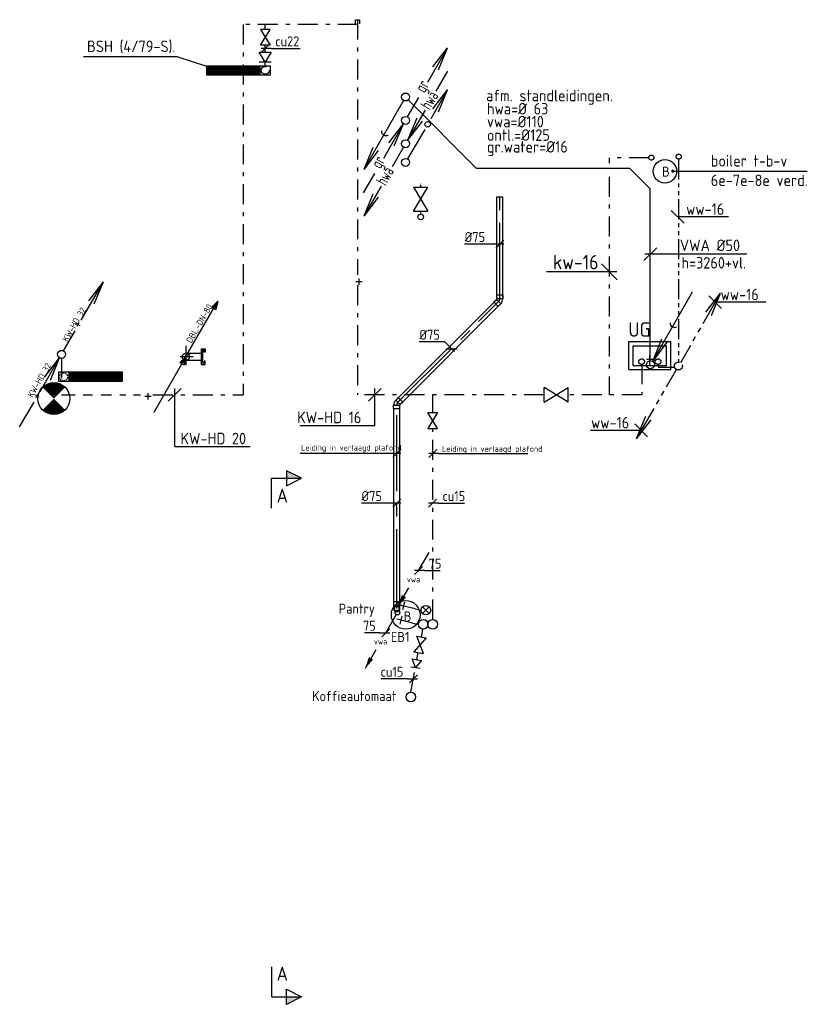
# Model space of a CAD drawing. Header units: millimetres. Extents: x -64206 to 10882, y -2915 to 43929.
# Tile 4 of 6: x -63205 to -53265, y 10698 to 23026. Entities that reach past the tile are written whole.
import ezdxf
from ezdxf.enums import TextEntityAlignment as Align

# ---------------------------------------------------------------- set-up
doc = ezdxf.new("R2010")
doc.units = ezdxf.units.MM
doc.header["$LTSCALE"] = 50
for name, pattern in [('2322109', [10, 5, -2, 1, -2]), ('2322110', [10, 5, -1, 1, -1, 1, -1]), ('CENTER2', [28.575, 19.05, -3.175, 3.175, -3.175]), ('KOUDWATERTAP', [1.1, 0.5, -0.25, 0.1, -0.25]), ('KW', [7, 4, -1, 1, -1]), ('WARMWATERTAP', [1.45, 0.5, -0.25, 0.1, -0.25, 0.1, -0.25])]:
    doc.linetypes.add(name, pattern=pattern)
for name, color, linetype in [('50', 3, 'Continuous'), ('51', 6, 'Continuous'), ('51-LEIDING', 3, 'Continuous'), ('52', 3, 'Continuous'), ('54', 3, 'Continuous'), ('60-CV', 3, 'Continuous'), ('BALKEN', 7, 'Continuous'), ('Bestaande grijswater', 102, 'KOUDWATERTAP'), ('Bestaande warmwater', 30, 'Continuous'), ('SYM-W', 7, 'Continuous'), ('WL$1----', 3, 'Continuous'), ('WL521---_D', 112, 'Continuous'), ('WL522---_VWA', 190, 'Continuous'), ('WL5232--', 192, 'Continuous'), ('WL524---_D', 192, 'Continuous'), ('WL524---_HARTLIJN', 7, 'Continuous'), ('WL531---', 132, 'Continuous'), ('WL5310--Bestaande_KW', 170, 'KOUDWATERTAP'), ('WL532---', 12, 'Continuous'), ('WL532---_DBL', 220, 'Continuous'), ('WL532---_KW-LD', 5, 'KW'), ('WL5420--_PERSL', 5, 'Continuous'), ('WL5501--_GKW-A', 4, 'Continuous'), ('WL561---', 10, 'Continuous'), ('WM5232--', 2, 'Continuous'), ('WM524---', 2, 'Continuous'), ('WM531---', 2, 'Continuous'), ('WM561---_AANVOER', 2, 'Continuous')]:
    doc.layers.add(name, color=color, linetype=linetype)
doc.styles.add('BURO-018', font='ISO96.shx', dxfattribs={"height": 90})
doc.styles.add('BURO-025', font='ISO96.shx', dxfattribs={"height": 125})
doc.styles.add('BURO-035', font='ISO96.shx', dxfattribs={"height": 175})
doc.styles.add('ISO', font='ISO.SHX')

# ---------------------------------------------------------------- blocks, each defined once
blk = doc.blocks.new('*X17')
at = {"color": 0}
for p, q in [((29158, 61986), (29262, 62089)), ((29158, 61999), (29248, 62089)), ((29158, 62013), (29235, 62089)), ((29158, 62026), (29222, 62089)), ((29158, 62040), (29208, 62089)), ((29158, 62053), (29195, 62089)), ((29158, 62067), (29181, 62089)), ((29158, 62080), (29168, 62089)), ((29158, 61972), (29268, 62082)), ((29158, 61959), (29268, 62069)), ((29158, 61945), (29268, 62055)), ((29158, 61932), (29268, 62042)), ((29158, 61918), (29268, 62028)), ((29158, 61905), (29268, 62015)), ((29158, 61891), (29268, 62001)), ((29158, 61878), (29268, 61988)), ((29158, 61865), (29268, 61975)), ((29158, 61851), (29268, 61961)), ((29158, 61838), (29268, 61948)), ((29158, 61824), (29268, 61934)), ((29158, 61811), (29268, 61921)), ((29158, 61797), (29268, 61907)), ((29158, 61784), (29268, 61894)), ((29158, 61770), (29268, 61880)), ((29158, 61757), (29268, 61867)), ((29158, 61743), (29268, 61853)), ((29158, 61730), (29268, 61840)), ((29158, 61716), (29268, 61826)), ((29158, 61703), (29268, 61813)), ((29158, 61689), (29268, 61799)), ((29158, 61676), (29268, 61786)), ((29158, 61662), (29268, 61772)), ((29158, 61649), (29268, 61759)), ((29158, 61636), (29268, 61746)), ((29158, 61622), (29268, 61732)), ((29158, 61609), (29268, 61719)), ((29158, 61595), (29268, 61705)), ((29158, 61582), (29268, 61692)), ((29158, 61568), (29268, 61678)), ((29158, 61555), (29268, 61665)), ((29158, 61541), (29268, 61651)), ((29158, 61528), (29268, 61638)), ((29158, 61514), (29268, 61624)), ((29158, 61501), (29268, 61611)), ((29158, 61487), (29268, 61597)), ((29158, 61474), (29268, 61584)), ((29158, 61460), (29268, 61570)), ((29158, 61447), (29268, 61557)), ((29158, 61433), (29268, 61543)), ((29158, 61420), (29268, 61530)), ((29168, 61416), (29268, 61517)), ((29182, 61416), (29268, 61503)), ((29195, 61416), (29268, 61490)), ((29209, 61416), (29268, 61476)), ((29222, 61416), (29268, 61463)), ((29236, 61416), (29268, 61449)), ((29249, 61416), (29268, 61436)), ((29263, 61416), (29268, 61422))]:
    blk.add_line(p, q, dxfattribs=at)
blk = doc.blocks.new('113')
at = {"layer": '52', "color": 1, "linetype": 'Continuous'}
for p, q in [((2.47, 4.28), (5.25, 9.09)), ((3.42, 6.7), (5.25, 9.09)), ((4.1, 6.31), (5.25, 9.09)), ((0.25, 0.43), (1.71, 2.96))]:
    blk.add_line(p, q, dxfattribs=at)
blk.add_circle((0, 0), 0.5, dxfattribs=at)
at = {"layer": '52', "color": 7, "style": 'ISO', "width": 0.75}
blk.add_text('+', height=1.5, rotation=61.3721, dxfattribs=at).set_placement((2.41, 3.14))
blk = doc.blocks.new('114')
at = {"layer": '52', "color": 1, "linetype": 'Continuous'}
for p, q in [((-2.69, -4.65), (-0.25, -0.43)), ((-2.08, -2.82), (-0.25, -0.43)), ((-1.4, -3.22), (-0.25, -0.43)), ((-5.25, -9.09), (-3.44, -5.97))]:
    blk.add_line(p, q, dxfattribs=at)
blk.add_circle((0, 0), 0.5, dxfattribs=at)
at = {"layer": '52', "color": 7, "style": 'ISO', "width": 0.75}
blk.add_text('+', height=1.5, rotation=61.3721, dxfattribs=at).set_placement((-2.75, -5.79))
blk = doc.blocks.new('D115')
at = {"layer": '52', "linetype": 'Continuous'}
for name in ['113', '114']:
    blk.add_blockref(name, (0, 0), dxfattribs=at)
blk = doc.blocks.new('PA')
at = {"layer": 'WL532---_KW-LD', "color": 7, "linetype": 'Continuous'}
blk.add_line((0, 0), (200, 346.4), dxfattribs=at)
at = {"layer": 'WL532---_KW-LD', "color": 7}
for p, q in [((162, 310.6), (200, 346.4)), ((162, 310.6), (188, 295.6)), ((200, 346.4), (170.7, 305.6)), ((200, 346.4), (179.3, 300.6)), ((200, 346.4), (188, 295.6))]:
    blk.add_line(p, q, dxfattribs=at)
blk = doc.blocks.new('032')
at = {"layer": '50', "color": 1, "linetype": 'Continuous'}
for p, q in [((-0.25, -0.43), (-1.67, -2.89)), ((-3.06, -5.3), (-5.25, -9.09)), ((-4.1, -6.31), (-5.25, -9.09)), ((-3.42, -6.7), (-5.25, -9.09))]:
    blk.add_line(p, q, dxfattribs=at)
blk.add_circle((0, 0), 0.5, dxfattribs=at)
at = {"layer": '50', "color": 7, "style": 'ISO', "width": 0.7}
blk.add_text('hwa', height=1.5, rotation=61.3721, dxfattribs=at).set_placement((-2.48, -5.35))
blk = doc.blocks.new('033')
at = {"layer": '50', "color": 1, "linetype": 'Continuous'}
for p, q in [((5.25, 9.09), (3.8, 6.58)), ((2.44, 4.22), (0.25, 0.43)), ((1.4, 3.22), (0.25, 0.43)), ((2.08, 2.82), (0.25, 0.43))]:
    blk.add_line(p, q, dxfattribs=at)
blk.add_circle((0, 0), 0.5, dxfattribs=at)
at = {"layer": '50', "color": 7, "style": 'ISO', "width": 0.7}
blk.add_text('hwa', height=1.5, rotation=59.4545, dxfattribs=at).set_placement((3.04, 4.13))
blk = doc.blocks.new('034')
at = {"layer": '50', "linetype": 'Continuous'}
for name in ['033', '032']:
    blk.add_blockref(name, (0, 0), dxfattribs=at)
blk = doc.blocks.new('3-01')
at = {"layer": 'SYM-W', "color": 2}
for p, q in [((-2.5, 1.5), (-2.5, -1.5)), ((-2.5, 1.5), (2.5, -1.5)), ((2.5, 1.5), (-2.5, -1.5)), ((2.5, 1.5), (2.5, -1.5))]:
    blk.add_line(p, q, dxfattribs=at)
blk = doc.blocks.new('W3-01A')
at = {"layer": 'SYM-W', "linetype": 'Continuous', "xscale": 0.75, "yscale": 0.75, "zscale": 0.75}
blk.add_blockref('3-01', (0, 0), dxfattribs=at)
blk = doc.blocks.new('GR')
at = {"layer": '52', "color": 1, "linetype": 'Continuous'}
for p, q in [((277, 480), (525, 909)), ((342, 670), (525, 909)), ((410, 631), (525, 909)), ((25, 43), (166, 287)), ((-275, -472), (-27, -42)), ((-210, -281), (-27, -42)), ((-142, -320), (-27, -42)), ((-527, -908), (-386, -664))]:
    blk.add_line(p, q, dxfattribs=at)
blk.add_circle((0, 0), 50, dxfattribs=at)
at = {"layer": '52', "color": 7, "style": 'ISO', "width": 0.75}
for p in [(238, 335), (-314, -616)]:
    blk.add_text('gr', height=150, rotation=61.3721, dxfattribs=at).set_placement(p)
blk = doc.blocks.new('027')
at = {"layer": '51', "color": 1, "linetype": 'Continuous'}
for p, q in [((5.26, 9.1), (3.14, 5.44)), ((3.42, 6.72), (5.26, 9.1)), ((4.1, 6.32), (5.26, 9.1)), ((2.39, 4.14), (0.25, 0.43))]:
    blk.add_line(p, q, dxfattribs=at)
for centre, radius in [((2.76, 4.77), 0.35), ((0, 0), 0.5)]:
    blk.add_circle(centre, radius, dxfattribs=at)
blk = doc.blocks.new('030')
at = {"layer": '51', "color": 1, "linetype": 'Continuous'}
for p in [(5.25, 9.09), (1.4, 3.22), (2.08, 2.82)]:
    blk.add_line(p, (0.25, 0.43), dxfattribs=at)
blk.add_circle((0, 0), 0.5, dxfattribs=at)
blk.add_arc((3.03, 5.25), 0.567, 178.0725, 301.9275, dxfattribs=at)
blk = doc.blocks.new('$MAAT')
at = {"layer": 'SYM-W', "color": 1}
blk.add_line((1, 1), (-1, -1), dxfattribs=at)
blk = doc.blocks.new('029')
at = {"layer": '51', "color": 1, "linetype": 'Continuous'}
for p in [(-0.25, -0.43), (-4.1, -6.31), (-3.42, -6.7)]:
    blk.add_line(p, (-5.25, -9.09), dxfattribs=at)
blk.add_circle((0, 0), 0.5, dxfattribs=at)
blk.add_arc((-2.47, -4.27), 0.567, 178.0725, 301.9275, dxfattribs=at)
blk = doc.blocks.new('23222202')
at = {"color": 0, "linetype": 'Continuous'}
blk.add_circle((0, 0), 1.5, dxfattribs=at)
at = {"color": 0, "linetype": 'Continuous', "style": 'BURO-018', "flags": 1}
blk.add_attdef('CV_MATCODE', (0, 0), '', height=1.8, dxfattribs=at)
blk = doc.blocks.new('3048301')
at = {"color": 0, "linetype": 'Continuous'}
for p, q in [((-2.5, 1.5), (2.5, -1.5)), ((-2.5, -1.5), (-2.5, 1.5)), ((2.5, 1.5), (-2.5, -1.5)), ((2.5, -1.5), (2.5, 1.5))]:
    blk.add_line(p, q, dxfattribs=at)
at = {"color": 0, "linetype": 'Continuous', "style": 'BURO-018', "flags": 1}
blk.add_attdef('CV_MATCODE', (0, 0), '', height=1.8, dxfattribs=at)
blk = doc.blocks.new('*U20', base_point=(-58029, 17226))
at = {"color": 0, "linetype": 'Continuous'}
for p, q in [((-57979, 17276), (-58079, 17176)), ((-57954, 17226), (-58079, 17226)), ((-57954, 17226), (-57627, 17226))]:
    blk.add_line(p, q, dxfattribs=at)
at = {"color": 0, "linetype": 'Continuous', "style": 'BURO-025'}
blk.add_text('cu15', height=125, dxfattribs=at).set_placement((-57904, 17251))
blk = doc.blocks.new('BOILER')
for p, q in [((0.354, 0.354), (0.354, 0.354, 1)), ((-0.354, -0.354), (-0.354, -0.354, 1))]:
    blk.add_line(p, q)
for centre in [(0, 0), (0, 0, 1)]:
    blk.add_circle(centre, 0.5)
at = {"color": 0, "linetype": 'Continuous', "style": 'BURO-018', "flags": 1}
blk.add_attdef('CV_MATCODE', (0, 0), '', height=1.8, dxfattribs=at)
blk = doc.blocks.new('23222203')
at = {"color": 0, "linetype": 'Continuous'}
for p, q in [((-1.06, -1.06), (1.06, 1.06)), ((-1.06, 1.06), (1.06, -1.06))]:
    blk.add_line(p, q, dxfattribs=at)
blk.add_circle((0, 0), 1.5, dxfattribs=at)
at = {"color": 0, "linetype": 'Continuous', "style": 'BURO-018', "flags": 1}
blk.add_attdef('CV_MATCODE', (0, 0), '', height=1.8, dxfattribs=at)
blk = doc.blocks.new('23222201')
at = {"color": 0, "linetype": 'Continuous'}
for p, q in [((1.25, 3.75), (-1.25, 3.75)), ((0, 0), (0, 5))]:
    blk.add_line(p, q, dxfattribs=at)
at = {"color": 0, "linetype": 'Continuous', "style": 'BURO-018', "flags": 1}
blk.add_attdef('CV_MATCODE', (0, 0), '', height=1.8, dxfattribs=at)
blk = doc.blocks.new('*U31', base_point=(-58237, 14970))
at = {"color": 0, "linetype": 'Continuous'}
for p, q in [((-58312, 14970), (-58639, 14970)), ((-58312, 14970), (-58187, 14970)), ((-58187, 15020), (-58287, 14920))]:
    blk.add_line(p, q, dxfattribs=at)
at = {"color": 0, "linetype": 'Continuous', "style": 'BURO-025'}
blk.add_text('cu15', height=125, dxfattribs=at).set_placement((-58362, 14995), align=Align.RIGHT)
blk = doc.blocks.new('LDV3')
at = {"color": 0, "linetype": 'Continuous'}
for p, q in [((4.5, 7.79), (6.75, 11.69)), ((0.25, 0.43), (2.5, 4.33))]:
    blk.add_line(p, q, dxfattribs=at)
blk.add_lwpolyline([(0.25, 0.43, 0, 1, 0), (1.5, 2.6, 1, 1, 0)], format="xyseb", dxfattribs=at)
blk.add_circle((0, 0), 0.5, dxfattribs=at)
at = {"color": 0, "linetype": 'Continuous', "style": 'BURO-018'}
blk.add_attdef('LD_TEXT1', text='', height=1.8, dxfattribs=at).set_placement((3.5, 6.06), align=Align.MIDDLE)
blk = doc.blocks.new('*U35')
at = {"color": 0, "ltscale": 10}
for p, q in [((-39, 84), (-39, 40)), ((39, 84), (-39, 84)), ((-39, 40), (-38, 38)), ((39, 40), (-39, 40)), ((-38, 33), (-38, 38)), ((-38, 23), (-38, 33)), ((-38, 15), (-38, 23)), ((-38, 12), (-38, 15)), ((39, 40), (38, 38)), ((38, 33), (38, 38)), ((38, 23), (38, 33)), ((38, 15), (38, 23)), ((38, 12), (38, 15)), ((39, 84), (39, 40))]:
    blk.add_line(p, q, dxfattribs=at)
blk.add_arc((0, 0), 39.4, 0.18, 0, dxfattribs=at)
at = {"layer": 'WL524---_HARTLIJN', "linetype": 'CENTER2'}
for p in [(0, 40), (0, 0)]:
    blk.add_line(p, (0, 38), dxfattribs=at)
blk.add_circle((0, 0), 0.075, dxfattribs=at)
at = {"layer": 'WL524---_D', "color": 1, "linetype": '2322109', "style": 'BURO-018'}
blk.add_attdef('POSNR', text='', height=90, dxfattribs=at).set_placement((0, 0), align=Align.MIDDLE)
blk = doc.blocks.new('*U36')
at = {"color": 0, "ltscale": 10}
for p, q in [((0, 38), (2462, 38)), ((0, -37), (0, 38)), ((0, -37), (2462, -37))]:
    blk.add_line(p, q, dxfattribs=at)
at = {"layer": 'WL524---_HARTLIJN', "linetype": 'CENTER2'}
blk.add_line((0, 0), (2506, 0), dxfattribs=at)
at = {"layer": 'WL524---_D', "color": 1, "linetype": '2322109', "style": 'BURO-018'}
blk.add_attdef('POSNR', text='', height=90, dxfattribs=at).set_placement((0, 0), align=Align.MIDDLE)
blk = doc.blocks.new('*U37')
at = {"color": 0, "ltscale": 10}
for p, q in [((-65, 39), (-21, 39)), ((-65, 39), (-65, -39)), ((-21, 39), (-19, 38)), ((-21, 39), (-21, -39)), ((-13, -43), (43, 13)), ((43, 13), (40, 13)), ((74, -18), (43, 13)), ((-65, -39), (-21, -39)), ((-21, -39), (-19, -37)), ((-13, -43), (-13, -40)), ((18, -74), (-13, -43)), ((18, -74), (74, -18))]:
    blk.add_line(p, q, dxfattribs=at)
for radius in [83.7, 8.67]:
    blk.add_arc((-19, -46), radius, 45, 90, dxfattribs=at)
at = {"layer": 'WL524---_HARTLIJN', "linetype": 'CENTER2'}
for p, q in [((-21, 0), (-19, 0)), ((15, -15), (14, -14))]:
    blk.add_line(p, q, dxfattribs=at)
blk.add_arc((-19, -46), 46.2, 45, 90, dxfattribs=at)
at = {"layer": 'WL524---_D', "color": 1, "linetype": '2322109', "style": 'BURO-018'}
blk.add_attdef('POSNR', text='', height=90, dxfattribs=at).set_placement((0, 0), align=Align.MIDDLE)
blk = doc.blocks.new('*U38')
at = {"color": 0, "ltscale": 10}
for p, q in [((0, 37), (1738, 37)), ((0, -38), (0, 37)), ((0, -38), (1738, -38))]:
    blk.add_line(p, q, dxfattribs=at)
at = {"layer": 'WL524---_HARTLIJN', "linetype": 'CENTER2'}
blk.add_line((0, 0), (1782, 0), dxfattribs=at)
at = {"layer": 'WL524---_D', "color": 1, "linetype": '2322109', "style": 'BURO-018'}
blk.add_attdef('POSNR', text='', height=90, dxfattribs=at).set_placement((0, 0), align=Align.MIDDLE)
blk = doc.blocks.new('*U39')
at = {"color": 0, "ltscale": 10}
for p, q in [((-65, 39), (-21, 39)), ((-65, 39), (-65, -39)), ((-21, 39), (-19, 37)), ((-21, 39), (-21, -39)), ((18, 74), (-13, 43)), ((-13, 43), (-13, 40)), ((43, -13), (-13, 43)), ((74, 18), (18, 74)), ((74, 18), (43, -13)), ((-65, -39), (-21, -39)), ((-21, -39), (-19, -37)), ((43, -13), (40, -13))]:
    blk.add_line(p, q, dxfattribs=at)
for radius in [8.67, 83.7]:
    blk.add_arc((-19, 46), radius, 270, 315, dxfattribs=at)
at = {"layer": 'WL524---_HARTLIJN', "linetype": 'CENTER2'}
for p, q in [((-21, 0), (-19, 0)), ((15, 15), (14, 14))]:
    blk.add_line(p, q, dxfattribs=at)
blk.add_arc((-19, 46), 46.2, 270, 315, dxfattribs=at)
at = {"layer": 'WL524---_D', "color": 1, "linetype": '2322109', "style": 'BURO-018'}
blk.add_attdef('POSNR', text='', height=90, dxfattribs=at).set_placement((0, 0), align=Align.MIDDLE)
blk = doc.blocks.new('*U40')
at = {"color": 0, "ltscale": 10}
for p, q in [((0, 38), (1278, 38)), ((0, -38), (0, 38)), ((1278, 38), (1278, -38)), ((0, -38), (1278, -38))]:
    blk.add_line(p, q, dxfattribs=at)
at = {"layer": 'WL524---_HARTLIJN', "linetype": 'CENTER2'}
blk.add_line((0, 0), (1278, 0), dxfattribs=at)
at = {"layer": 'WL524---_D', "color": 1, "linetype": '2322109', "style": 'BURO-018'}
blk.add_attdef('POSNR', text='', height=90, dxfattribs=at).set_placement((0, 0), align=Align.MIDDLE)
blk = doc.blocks.new('*U41')
at = {"layer": 'WM524---', "color": 0, "ltscale": 10}
for p, q in [((50, 0), (-443, 0)), ((-50, -50), (50, 50))]:
    blk.add_line(p, q, dxfattribs=at)
at = {"layer": 'WM524---', "color": 0, "linetype": '2322109', "style": 'BURO-025'}
blk.add_text('%%c75', height=125, dxfattribs=at).set_placement((-443, 25))
blk = doc.blocks.new('*U42')
at = {"layer": 'WM524---', "color": 0, "ltscale": 10}
for p, q in [((-87, 87), (-405, 87)), ((35, -35), (-87, 87)), ((-71, 0), (71, 0))]:
    blk.add_line(p, q, dxfattribs=at)
at = {"layer": 'WM524---', "color": 0, "linetype": '2322109', "style": 'BURO-025'}
blk.add_text('%%c75', height=125, dxfattribs=at).set_placement((-405, 112))
blk = doc.blocks.new('*U43')
at = {"layer": 'WM524---', "color": 0, "ltscale": 10}
for p, q in [((50, 0), (-441, 0)), ((-50, -50), (50, 50))]:
    blk.add_line(p, q, dxfattribs=at)
at = {"layer": 'WM524---', "color": 0, "linetype": '2322109', "style": 'BURO-025'}
blk.add_text('%%c75', height=125, dxfattribs=at).set_placement((-441, 25))
blk = doc.blocks.new('*U53', base_point=(-58208, 16128))
at = {"color": 0, "linetype": 'Continuous'}
for p, q in [((-58158, 16178), (-58258, 16078)), ((-58133, 16128), (-58258, 16128)), ((-58133, 16128), (-57940, 16128))]:
    blk.add_line(p, q, dxfattribs=at)
at = {"color": 0, "linetype": 'Continuous', "style": 'BURO-025'}
blk.add_text('75', height=125, dxfattribs=at).set_placement((-58083, 16153))
blk = doc.blocks.new('LDV2')
at = {"color": 0, "linetype": 'Continuous'}
for p, q in [((-0.25, -0.43), (-2.5, -4.33)), ((-4.5, -7.79), (-6.75, -11.69))]:
    blk.add_line(p, q, dxfattribs=at)
blk.add_lwpolyline([(-6.75, -11.69, 0, 1, 0), (-5.5, -9.53, 1, 1, 0)], format="xyseb", dxfattribs=at)
blk.add_circle((0, 0), 0.5, dxfattribs=at)
at = {"color": 0, "linetype": 'Continuous', "style": 'BURO-018'}
blk.add_attdef('LD_TEXT1', text='', height=1.8, dxfattribs=at).set_placement((-3.5, -6.06), align=Align.MIDDLE)
blk = doc.blocks.new('*U54', base_point=(-58620, 15350))
at = {"color": 0, "linetype": 'Continuous'}
for p, q in [((-58695, 15350), (-58888, 15350)), ((-58695, 15350), (-58570, 15350)), ((-58570, 15400), (-58670, 15300))]:
    blk.add_line(p, q, dxfattribs=at)
at = {"color": 0, "linetype": 'Continuous', "style": 'BURO-025'}
blk.add_text('75', height=125, dxfattribs=at).set_placement((-58745, 15375), align=Align.RIGHT)
blk = doc.blocks.new('3048311')
at = {"color": 0, "linetype": 'Continuous'}
for p, q in [((-2.5, 1.5), (0, 0)), ((-2.5, -1.5), (-2.5, 1.5)), ((0, 0), (-2.5, -1.5)), ((0, -1.5), (0, 1.5))]:
    blk.add_line(p, q, dxfattribs=at)
at = {"color": 0, "linetype": 'Continuous', "style": 'BURO-018', "flags": 1}
blk.add_attdef('CV_MATCODE', (0, 0), '', height=1.8, dxfattribs=at)
blk = doc.blocks.new('SW3048311')
at = {"color": 0, "linetype": 'Continuous'}
for p, q in [((-2.5, -1.5), (-2.5, 1.5)), ((-2.5, 1.5), (0, 0)), ((0, 0), (-2.5, -1.5)), ((0, 1.5), (0, -1.5))]:
    blk.add_line(p, q, dxfattribs=at)
at = {"color": 0, "linetype": 'Continuous', "style": 'BURO-018', "flags": 1}
blk.add_attdef('W_ID', (0, 0), '', height=1.8, dxfattribs=at)
blk = doc.blocks.new('*U62', base_point=(-60129, 22667))
at = {"color": 0, "linetype": 'Continuous'}
for p, q in [((-60079, 22717), (-60179, 22617)), ((-60054, 22667), (-60179, 22667)), ((-60054, 22667), (-59692, 22667))]:
    blk.add_line(p, q, dxfattribs=at)
at = {"color": 0, "linetype": 'Continuous', "style": 'BURO-025'}
blk.add_text('cu22', height=125, dxfattribs=at).set_placement((-60004, 22692))

msp = doc.modelspace()

# ---------------------------------------------------------------- linework, layer by layer
at = {"layer": '51-LEIDING'}
for p, q in [((-60065, 22446), (-60865, 22446)), ((-60865, 22446), (-60865, 22336)), ((-60193, 22336), (-60193, 22446)), ((-60065, 22336), (-60065, 22446)), ((-60865, 22336), (-60065, 22336)), ((-61918, 18611), (-62718, 18611)), ((-62718, 18611), (-62718, 18501)), ((-62718, 18501), (-61918, 18501)), ((-62591, 18611), (-62591, 18501)), ((-61918, 18501), (-61918, 18611))]:
    msp.add_line(p, q, dxfattribs=at)
at = {"layer": '54', "color": 2, "const_width": 200}
for points in [[(-62706, 18353, 0.414214), (-62847, 18353, 1)], [(-62847, 18211, 0.414214), (-62706, 18211, 1)]]:
    msp.add_lwpolyline(points, format="xyb", dxfattribs=at)
at = {"layer": '54', "color": 2}
msp.add_circle((-62776, 18282), 200, dxfattribs=at)
at = {"layer": '60-CV', "color": 7}
for p, q in [((-61224, 22562), (-62404, 22562)), ((-61224, 22562), (-60865, 22446)), ((-55009, 21130), (-53342, 21130)), ((-54328, 20557), (-54963, 20557)), ((-55727, 19868), (-56607, 19868)), ((-53859, 19489), (-54493, 19489)), ((-55423, 17884), (-56057, 17884))]:
    msp.add_line(p, q, dxfattribs=at)
at = {"layer": 'BALKEN', "const_width": 20}
msp.add_lwpolyline([(-55014, 21129, 1), (-55034, 21129, 1)], format="xyb", close=True, dxfattribs=at)
at = {"layer": 'Bestaande grijswater', "linetype": 'KOUDWATERTAP'}
for p, q in [((-58182, 20930), (-58182, 20971)), ((-58182, 20588), (-58182, 20630))]:
    msp.add_line(p, q, dxfattribs=at)
at = {"layer": 'Bestaande grijswater', "linetype": 'Continuous'}
msp.add_circle((-58182, 20556), 35, dxfattribs=at)
at = {"layer": 'Bestaande warmwater', "linetype": 'Continuous'}
for p, q in [((-54645, 19222), (-54426, 19601)), ((-54610, 19362), (-54426, 19601)), ((-54542, 19323), (-54426, 19601)), ((-54708, 19114), (-54676, 19168)), ((-54770, 19006), (-54739, 19060)), ((-54926, 18735), (-54801, 18952)), ((-54982, 18644), (-55107, 18427)), ((-55139, 18373), (-55170, 18319)), ((-55201, 18265), (-55232, 18211)), ((-55264, 18157), (-55482, 17778)), ((-55367, 18056), (-55482, 17778)), ((-55299, 18017), (-55482, 17778))]:
    msp.add_line(p, q, dxfattribs=at)
at = {"layer": 'Bestaande warmwater', "linetype": 'WARMWATERTAP'}
msp.add_line((-55210, 18709), (-55210, 18675), dxfattribs=at)
at = {"layer": 'SYM-W', "color": 7}
for p, q in [((-55044, 20637), (-54884, 20477)), ((-55920, 19968), (-55720, 19768)), ((-54574, 19569), (-54414, 19409)), ((-55501, 17964), (-55341, 17804))]:
    msp.add_line(p, q, dxfattribs=at)
at = {"layer": 'SYM-W', "color": 2}
for p, q in [((-55576, 18645), (-55576, 18995)), ((-55576, 18995), (-55051, 18995)), ((-55051, 18645), (-55051, 18995)), ((-55523, 18697), (-55523, 18942)), ((-55523, 18942), (-55103, 18942)), ((-55103, 18697), (-55103, 18942)), ((-55353, 18777), (-55273, 18777)), ((-55313, 18697), (-55313, 18817)), ((-55576, 18645), (-55051, 18645)), ((-55523, 18697), (-55103, 18697))]:
    msp.add_line(p, q, dxfattribs=at)
at = {"layer": 'WL522---_VWA', "color": 7}
msp.add_line((-54097, 20091), (-55376, 20091), dxfattribs=at)
at = {"layer": 'WL524---_D'}
for p, q in [((-57483, 21164), (-58337, 22017)), ((-55562, 21164), (-57483, 21164)), ((-55307, 20908), (-55562, 21164)), ((-55307, 18753), (-55307, 20908))]:
    msp.add_line(p, q, dxfattribs=at)
at = {"layer": 'WL531---', "linetype": '2322109'}
for p, q in [((-58972, 22965), (-60405, 22965)), ((-60405, 22965), (-60405, 18329)), ((-60129, 22905), (-60129, 22965)), ((-58997, 22976), (-58997, 23026)), ((-58997, 23026), (-58947, 23026)), ((-58972, 23026), (-58972, 19830)), ((-58947, 23026), (-58947, 22976)), ((-60129, 22621), (-60129, 22705)), ((-60129, 22442), (-60129, 22496)), ((-55820, 21298), (-55820, 21230)), ((-55323, 21298), (-55820, 21298)), ((-55820, 21060), (-55820, 18329)), ((-58972, 19701), (-58972, 18329)), ((-62680, 18786), (-62680, 18329)), ((-55415, 18711), (-55415, 18329)), ((-62680, 18329), (-62508, 18329)), ((-62409, 18329), (-62294, 18329)), ((-62186, 18329), (-62056, 18329)), ((-61952, 18329), (-61876, 18329)), ((-61778, 18329), (-61692, 18329)), ((-61537, 18329), (-60405, 18329)), ((-56636, 18329), (-58972, 18329)), ((-58032, 18107), (-58032, 18329)), ((-55415, 18329), (-56336, 18329)), ((-58032, 15516), (-58032, 17907)), ((-58286, 15472), (-58211, 15456)), ((-58174, 15298), (-58155, 15397)), ((-58229, 15012), (-58212, 15102)), ((-58306, 14606), (-58247, 14914))]:
    msp.add_line(p, q, dxfattribs=at)
for centre, radius in [((-60129, 22392), 50), ((-55293, 21299), 31.4), ((-55416, 18744), 35)]:
    msp.add_circle(centre, radius, dxfattribs=at)
at = {"layer": 'WL5310--Bestaande_KW', "color": 7, "linetype": 'Continuous'}
for p, q in [((-61263, 17683), (-61263, 18409)), ((-58758, 17947), (-58758, 18409)), ((-59696, 17947), (-58758, 17947)), ((-61263, 17683), (-60319, 17683))]:
    msp.add_line(p, q, dxfattribs=at)
at = {"layer": 'WL5310--Bestaande_KW', "linetype": 'KOUDWATERTAP'}
msp.add_circle((-62654, 18554), 50, dxfattribs=at)
at = {"layer": 'WL532---', "linetype": '2322110'}
for p, q in [((-54954, 21277), (-54954, 18740)), ((-55210, 18675), (-55005, 18675)), ((-58251, 15650), (-58177, 15633))]:
    msp.add_line(p, q, dxfattribs=at)
for centre, radius in [((-54951, 21312), 31.4), ((-55210, 18744), 35), ((-54955, 18690), 50)]:
    msp.add_circle(centre, radius, dxfattribs=at)
at = {"layer": 'WL532---_DBL', "color": 7}
for p, q in [((-61122, 18943), (-61122, 18701)), ((-61193, 18807), (-61031, 18807))]:
    msp.add_line(p, q, dxfattribs=at)
at = {"layer": 'WL532---_DBL'}
for p, q in [((-60930, 18906), (-60930, 18707)), ((-60930, 18906), (-60880, 18906)), ((-60914, 18890), (-60914, 18724)), ((-60894, 18890), (-60914, 18890)), ((-60894, 18863), (-60894, 18890)), ((-60880, 18863), (-60894, 18863)), ((-60880, 18906), (-60880, 18863)), ((-61122, 18852), (-60930, 18852)), ((-61122, 18762), (-60930, 18762)), ((-60880, 18750), (-60894, 18750)), ((-60894, 18750), (-60894, 18724)), ((-60880, 18707), (-60880, 18750)), ((-60930, 18707), (-60880, 18707)), ((-60894, 18724), (-60914, 18724))]:
    msp.add_line(p, q, dxfattribs=at)
msp.add_circle((-61122, 18807), 45, dxfattribs=at)
for centre, radius, start, end in [((-61118, 18784), 22.9, 100.5087, 259.4913), ((-61123, 18829), 22.5, 272.4, 87.6)]:
    msp.add_arc(centre, radius, start, end, dxfattribs=at)
at = {"layer": 'WL561---'}
msp.add_circle((-55124, 21127), 147, dxfattribs=at)
at = {"layer": 'WM531---', "linetype": '2322109'}
for p, q in [((-58532, 17545), (-58432, 17645)), ((-57982, 17645), (-58082, 17545)), ((-57957, 17595), (-58082, 17595))]:
    msp.add_line(p, q, dxfattribs=at)
at = {"layer": 'WM531---'}
for p, q in [((-58432, 17595), (-59691, 17595)), ((-57957, 17595), (-56840, 17595))]:
    msp.add_line(p, q, dxfattribs=at)
at = {"layer": 'WM561---_AANVOER', "color": 4}
for points in [[(-60052, 16909), (-60052, 17284), (-59677, 17284), (-59865, 17378), (-59865, 17190), (-59677, 17284)], [(-60052, 11167), (-60052, 10792), (-59677, 10792), (-59865, 10698), (-59865, 10886), (-59677, 10792)]]:
    msp.add_lwpolyline(points, dxfattribs=at)
for points in [[(-59677, 17284), (-59865, 17284), (-59865, 17378)], [(-59677, 10792), (-59865, 10792), (-59865, 10698)]]:
    msp.add_solid(points, dxfattribs=at)

# ---------------------------------------------------------------- block references
at = {"layer": '51-LEIDING', "color": 1}
for p, rotation in [((1224, -6823), 90), ((-124007, 47769), 270)]:
    msp.add_blockref('*X17', p, dxfattribs=dict(at, rotation=rotation))
at = {"layer": 'Bestaande grijswater', "linetype": 'KOUDWATERTAP'}
msp.add_blockref('GR', (-58371, 21765), dxfattribs=at)
at = {"layer": 'WL$1----', "color": 2, "linetype": '2322109', "xscale": 50, "yscale": 50, "zscale": 50, "rotation": 270}
msp.add_blockref('SW3048311', (-60129, 22496), dxfattribs=at)
at = {"layer": 'WL521---_D', "xscale": 100, "yscale": 100, "zscale": 100}
msp.add_blockref('034', (-58371, 21473), dxfattribs=at)
at = {"layer": 'WL522---_VWA', "xscale": 100, "yscale": 100, "zscale": 100}
msp.add_blockref('027', (-58371, 21239), dxfattribs=at)
at = {"layer": 'WL522---_VWA', "color": 7, "xscale": 80, "yscale": 80, "zscale": 80}
msp.add_blockref('$MAAT', (-55307, 20091), dxfattribs=at)
at = {"layer": 'WL5232--', "linetype": '2322109'}
ref = msp.add_blockref('LDV3', (-58482, 15653), dxfattribs=dict(at, xscale=60, yscale=60, zscale=60))
ref.add_attrib('LD_TEXT1', 'vwa', dxfattribs={"layer": '0', "color": 2, "linetype": 'Continuous', "height": 72, "style": 'BURO-018'}).set_placement((-58272, 16017), align=Align.MIDDLE)
ref = msp.add_blockref('LDV2', (-58474, 15603), dxfattribs=dict(at, xscale=60, yscale=60, zscale=60))
ref.add_attrib('LD_TEXT1', 'vwa', dxfattribs={"layer": '0', "color": 2, "linetype": 'Continuous', "height": 72, "style": 'BURO-018'}).set_placement((-58684, 15240), align=Align.MIDDLE)
at = {"layer": 'WL524---_D', "xscale": 100, "yscale": 100, "zscale": 100}
for name, p in [('029', (-58371, 22058)), ('030', (-55306, 18705))]:
    msp.add_blockref(name, p, dxfattribs=at)
at = {"layer": 'WL524---_D', "linetype": '2322109'}
for name, p, rotation in [('*U40', (-57192, 19531), 90), ('*U39', (-57192, 19510), 45), ('*U38', (-58467, 18236), 45), ('*U37', (-58482, 18221), 90), ('*U36', (-58482, 15693), 90)]:
    msp.add_blockref(name, p, dxfattribs=dict(at, rotation=rotation))
msp.add_blockref('*U35', (-58482, 15653), dxfattribs=at)
at = {"layer": 'WL531---', "linetype": '2322109', "xscale": 100, "yscale": 100, "zscale": 100}
msp.add_blockref('D115', (-62680, 18836), dxfattribs=at)
at = {"layer": 'WL531---', "color": 2, "linetype": '2322109', "xscale": 40, "yscale": 40, "zscale": 40}
for name, p, rotation in [('23222201', (-58251, 15650), 76.33979926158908), ('23222201', (-58286, 15472), 76.33979926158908), ('3048301', (-58191, 15200), 260.0390035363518), ('3048311', (-58247, 14914), 261.3373193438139)]:
    msp.add_blockref(name, p, dxfattribs=dict(at, rotation=rotation))
at = {"layer": 'WL531---', "color": 2, "xscale": 40, "yscale": 40, "zscale": 40}
for p in [(-58151, 15456), (-58032, 15456), (-58306, 14546)]:
    msp.add_blockref('23222202', p, dxfattribs=at)
at = {"layer": 'WL5310--Bestaande_KW', "color": 7, "linetype": 'Continuous', "xscale": 80, "yscale": 80, "zscale": 80}
for p in [(-61263, 18329), (-58758, 18329)]:
    msp.add_blockref('$MAAT', p, dxfattribs=at)
at = {"layer": 'WL532---', "color": 2, "linetype": '2322109', "xscale": 40, "yscale": 40, "zscale": 40}
msp.add_blockref('23222203', (-58117, 15633), dxfattribs=at)
at = {"layer": 'WL532---_DBL', "xscale": 2, "yscale": 2, "zscale": 2}
for p in [(-61122, 18807), (-61522, 18114)]:
    msp.add_blockref('PA', p, dxfattribs=at)
at = {"layer": 'WL5420--_PERSL', "linetype": 'Continuous', "xscale": -80, "yscale": 80, "zscale": 80}
for p, rotation in [((-58182, 20780), 90), ((-56486, 18329), 180)]:
    msp.add_blockref('W3-01A', p, dxfattribs=dict(at, rotation=rotation))
at = {"layer": 'WL561---', "color": 2, "linetype": '2322109', "xscale": 40, "yscale": 40, "zscale": 40}
for p, rotation in [((-60129, 22805), 90), ((-58032, 18007), 270)]:
    msp.add_blockref('3048301', p, dxfattribs=dict(at, rotation=rotation))
at = {"layer": 'WL561---', "linetype": '2322109', "xscale": 360, "yscale": 360, "zscale": 360}
msp.add_blockref('BOILER', (-58370, 15574), dxfattribs=at)
at = {"layer": 'WM5232--', "linetype": '2322109'}
for name, p in [('*U53', (-58208, 16128)), ('*U54', (-58620, 15350))]:
    msp.add_blockref(name, p, dxfattribs=at)
at = {"layer": 'WM524---', "linetype": '2322109'}
for name, p in [('*U43', (-57192, 20217)), ('*U42', (-57795, 18907)), ('*U41', (-58482, 16974))]:
    msp.add_blockref(name, p, dxfattribs=at)
at = {"layer": 'WM531---', "color": 2, "linetype": '2322109'}
msp.add_blockref('*U62', (-60129, 22667), dxfattribs=at)
at = {"layer": 'WM531---', "linetype": '2322109'}
msp.add_blockref('*U20', (-58035, 16974), dxfattribs=at)
at = {"layer": 'WM531---', "color": 2, "linetype": '2322110'}
msp.add_blockref('*U31', (-58274, 14774), dxfattribs=at)

# ---------------------------------------------------------------- texts
at = {"layer": '52', "color": 7, "style": 'ISO'}
msp.add_text('UG', height=180, dxfattribs=at).set_placement((-55581, 19056))
at = {"layer": '60-CV', "color": 7, "style": 'ISO'}
for s, height, p in [('afm. standleidingen.', 144, (-57363, 22004)), ('hwa=%%c 63', 144, (-57353, 21839)), ('vwa=%%c110', 144, (-57353, 21678)), ('ontl.=%%c125', 144, (-57353, 21509)), ('gr.water=%%c16', 144, (-57353, 21362)), ('boiler t-b-v', 144, (-54549, 21187)), ('6e-7e-8e verd.', 144, (-54549, 20943)), ('ww-16', 144, (-54858, 20582)), ('kw-16', 180, (-56525, 19900)), ('ww-16', 144, (-54427, 19514)), ('ww-16', 144, (-56049, 17909))]:
    msp.add_text(s, height=height, dxfattribs=at).set_placement(p)
at = {"layer": 'SYM-W', "color": 7, "style": 'ISO'}
for p in [(-62606, 18985), (-63042, 18288)]:
    msp.add_text('KW-HD 32', height=80, rotation=60, dxfattribs=at).set_placement(p)
at = {"layer": 'WL522---_VWA', "color": 7, "style": 'ISO'}
msp.add_text('VWA %%C50', height=144, dxfattribs=at).set_placement((-54937, 20129))
at = {"layer": 'WL5310--Bestaande_KW', "color": 7, "style": 'ISO'}
for s, height, p in [('BSH (4/79-S).', 144, (-62361, 22620)), ('+', 180, (-59010, 19674)), ('+', 180, (-61653, 18239))]:
    msp.add_text(s, height=height, dxfattribs=at).set_placement(p)
at = {"layer": 'WL5310--Bestaande_KW', "color": 7, "linetype": 'Continuous', "style": 'ISO'}
for s, p in [('KW-HD 16', (-59729, 17974)), ('KW-HD 20', (-61191, 17710))]:
    msp.add_text(s, height=144, dxfattribs=at).set_placement(p)
at = {"layer": 'WL532---_DBL', "color": 7, "style": 'ISO'}
msp.add_text('DBL.-DN-80.', height=80, rotation=60, dxfattribs=at).set_placement((-61054, 18970))
at = {"layer": 'WL5501--_GKW-A', "color": 7, "style": 'ISO'}
msp.add_text('h=3260+vl.', height=144, dxfattribs=at).set_placement((-54917, 19910))
at = {"layer": 'WL561---', "linetype": '2322109', "style": 'BURO-025'}
for p in [(-55159, 21061), (-58394, 15492)]:
    msp.add_text('B', height=125, dxfattribs=at).set_placement(p)
at = {"layer": 'WM531---', "linetype": '2322109', "style": 'BURO-018'}
for p in [(-59680, 17631), (-57916, 17617)]:
    msp.add_text('Leiding in verlaagd plafond', height=72, dxfattribs=at).set_placement(p)
at = {"layer": 'WM531---', "color": 2, "linetype": '2322110', "style": 'BURO-025'}
for s, p in [('Pantry', (-59209, 15589)), ('EB1', (-58555, 15236)), ('Koffieautomaat', (-59542, 14495))]:
    msp.add_text(s, height=125, dxfattribs=at).set_placement(p)
at = {"layer": 'WM561---_AANVOER', "color": 4, "style": 'BURO-035'}
for p in [(-59916, 17067), (-59916, 11082)]:
    msp.add_text('A', height=175, dxfattribs=at).set_placement(p, align=Align.MIDDLE)

doc.saveas('drawing.dxf')
